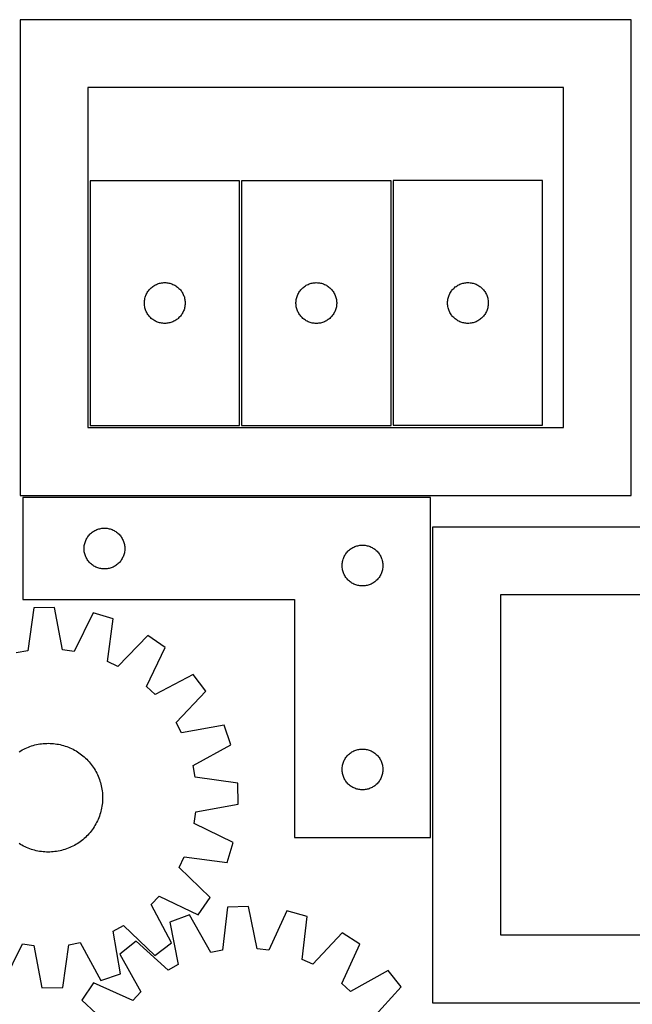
# Model space of a CAD drawing. Header units: millimetres. Extents: x 7 to 1493, y 7 to 2993.
# Tile 7 of 15: x 739 to 1191, y 910 to 1634. Entities that reach past the tile are written whole.
import ezdxf

# ---------------------------------------------------------------- set-up
doc = ezdxf.new("R2010")
doc.units = ezdxf.units.MM
doc.layers.add('CUT', color=7, linetype='CONTINUOUS', true_color=0x000000)

msp = doc.modelspace()

# ---------------------------------------------------------------- linework, layer by layer
at = {"layer": 'CUT'}
for p, q in [((1189.739366, 1634.404432), (739.739366, 1634.404432)), ((739.739366, 1634.404432), (739.739366, 1284.404432)), ((1189.739366, 1284.404432), (1189.739366, 1634.404432)), ((1139.739366, 1584.404432), (789.739366, 1584.404432)), ((789.739366, 1584.404432), (789.739366, 1334.404432)), ((1139.739366, 1334.404432), (1139.739366, 1584.404432)), ((901.265875, 1515.985275), (791.265875, 1515.985275)), ((791.265875, 1515.985275), (791.265875, 1335.985275)), ((901.265875, 1335.985275), (901.265875, 1515.985275)), ((1012.849111, 1515.964752), (902.849111, 1515.964752)), ((902.849111, 1515.964752), (902.849111, 1335.964752)), ((1012.849111, 1335.964752), (1012.849111, 1515.964752)), ((1014.486954, 1516.009763), (1014.486954, 1336.009763)), ((1124.486954, 1516.009763), (1014.486954, 1516.009763)), ((1124.486954, 1336.009763), (1124.486954, 1516.009763)), ((833.406155, 1433.707167), (833.82072, 1434.358931)), ((833.82072, 1434.358931), (834.268286, 1434.98849)), ((834.268286, 1434.98849), (834.747668, 1435.594173)), ((834.747668, 1435.594173), (835.257594, 1436.174375)), ((835.257594, 1436.174375), (835.796712, 1436.727558)), ((835.796712, 1436.727558), (836.363593, 1437.252254)), ((836.363593, 1437.252254), (836.956733, 1437.747072)), ((836.956733, 1437.747072), (837.574558, 1438.2107)), ((837.574558, 1438.2107), (838.215432, 1438.641909)), ((838.215432, 1438.641909), (838.877654, 1439.039554)), ((838.877654, 1439.039554), (839.559468, 1439.402582)), ((839.559468, 1439.402582), (840.259066, 1439.730029)), ((840.259066, 1439.730029), (840.974593, 1440.021028)), ((840.974593, 1440.021028), (841.704152, 1440.274806)), ((841.704152, 1440.274806), (842.445808, 1440.490691)), ((842.445808, 1440.490691), (843.197594, 1440.668111)), ((843.197594, 1440.668111), (843.957516, 1440.806594)), ((843.957516, 1440.806594), (844.72356, 1440.905774)), ((844.72356, 1440.905774), (845.493693, 1440.965387)), ((845.493693, 1440.965387), (846.265875, 1440.985275)), ((846.265875, 1440.985275), (847.038056, 1440.965387)), ((847.038056, 1440.965387), (847.80819, 1440.905774)), ((847.80819, 1440.905774), (848.574233, 1440.806594)), ((848.574233, 1440.806594), (849.334156, 1440.668111)), ((849.334156, 1440.668111), (850.085942, 1440.490691)), ((850.085942, 1440.490691), (850.827597, 1440.274806)), ((850.827597, 1440.274806), (851.557156, 1440.021028)), ((851.557156, 1440.021028), (852.272683, 1439.730029)), ((852.272683, 1439.730029), (852.972282, 1439.402582)), ((852.972282, 1439.402582), (853.654096, 1439.039554)), ((853.654096, 1439.039554), (854.316318, 1438.641909)), ((854.316318, 1438.641909), (854.957191, 1438.2107)), ((854.957191, 1438.2107), (855.575017, 1437.747072)), ((855.575017, 1437.747072), (856.168157, 1437.252254)), ((856.168157, 1437.252254), (856.735037, 1436.727558)), ((856.735037, 1436.727558), (857.274155, 1436.174375)), ((857.274155, 1436.174375), (857.784081, 1435.594173)), ((857.784081, 1435.594173), (858.263463, 1434.98849)), ((858.263463, 1434.98849), (858.71103, 1434.358931)), ((858.71103, 1434.358931), (859.125594, 1433.707167)), ((944.989392, 1433.686644), (945.403956, 1434.338408)), ((945.403956, 1434.338408), (945.851523, 1434.967967)), ((945.851523, 1434.967967), (946.330905, 1435.57365)), ((946.330905, 1435.57365), (946.840831, 1436.153852)), ((946.840831, 1436.153852), (947.379949, 1436.707035)), ((947.379949, 1436.707035), (947.94683, 1437.231731)), ((947.94683, 1437.231731), (948.539969, 1437.726549)), ((948.539969, 1437.726549), (949.157795, 1438.190177)), ((949.157795, 1438.190177), (949.798669, 1438.621386)), ((949.798669, 1438.621386), (950.46089, 1439.019031)), ((950.46089, 1439.019031), (951.142705, 1439.382059)), ((951.142705, 1439.382059), (951.842303, 1439.709506)), ((951.842303, 1439.709506), (952.55783, 1440.000505)), ((952.55783, 1440.000505), (953.287389, 1440.254283)), ((953.287389, 1440.254283), (954.029045, 1440.470168)), ((954.029045, 1440.470168), (954.78083, 1440.647588)), ((954.78083, 1440.647588), (955.540753, 1440.786071)), ((955.540753, 1440.786071), (956.306796, 1440.88525)), ((956.306796, 1440.88525), (957.07693, 1440.944864)), ((957.07693, 1440.944864), (957.849111, 1440.964752)), ((957.849111, 1440.964752), (958.621293, 1440.944864)), ((958.621293, 1440.944864), (959.391426, 1440.88525)), ((959.391426, 1440.88525), (960.15747, 1440.786071)), ((960.15747, 1440.786071), (960.917392, 1440.647588)), ((960.917392, 1440.647588), (961.669178, 1440.470168)), ((961.669178, 1440.470168), (962.410834, 1440.254283)), ((962.410834, 1440.254283), (963.140393, 1440.000505)), ((963.140393, 1440.000505), (963.85592, 1439.709506)), ((963.85592, 1439.709506), (964.555518, 1439.382059)), ((964.555518, 1439.382059), (965.237332, 1439.019031)), ((965.237332, 1439.019031), (965.899554, 1438.621386)), ((965.899554, 1438.621386), (966.540428, 1438.190177)), ((966.540428, 1438.190177), (967.158254, 1437.726549)), ((967.158254, 1437.726549), (967.751393, 1437.231731)), ((967.751393, 1437.231731), (968.318274, 1436.707035)), ((968.318274, 1436.707035), (968.857392, 1436.153852)), ((968.857392, 1436.153852), (969.367318, 1435.57365)), ((969.367318, 1435.57365), (969.8467, 1434.967967)), ((969.8467, 1434.967967), (970.294267, 1434.338408)), ((970.294267, 1434.338408), (970.708831, 1433.686644)), ((1056.627235, 1433.731655), (1057.041799, 1434.383419)), ((1057.041799, 1434.383419), (1057.489366, 1435.012977)), ((1057.489366, 1435.012977), (1057.968748, 1435.61866)), ((1057.968748, 1435.61866), (1058.478674, 1436.198863)), ((1058.478674, 1436.198863), (1059.017792, 1436.752046)), ((1059.017792, 1436.752046), (1059.584673, 1437.276742)), ((1059.584673, 1437.276742), (1060.177812, 1437.77156)), ((1060.177812, 1437.77156), (1060.795638, 1438.235188)), ((1060.795638, 1438.235188), (1061.436511, 1438.666396)), ((1061.436511, 1438.666396), (1062.098733, 1439.064041)), ((1062.098733, 1439.064041), (1062.780547, 1439.427069)), ((1062.780547, 1439.427069), (1063.480146, 1439.754516)), ((1063.480146, 1439.754516), (1064.195673, 1440.045515)), ((1064.195673, 1440.045515), (1064.925232, 1440.299293)), ((1064.925232, 1440.299293), (1065.666888, 1440.515179)), ((1065.666888, 1440.515179), (1066.418673, 1440.692598)), ((1066.418673, 1440.692598), (1067.178596, 1440.831081)), ((1067.178596, 1440.831081), (1067.944639, 1440.930261)), ((1067.944639, 1440.930261), (1068.714773, 1440.989874)), ((1068.714773, 1440.989874), (1069.486954, 1441.009763)), ((1069.486954, 1441.009763), (1070.259136, 1440.989874)), ((1070.259136, 1440.989874), (1071.029269, 1440.930261)), ((1071.029269, 1440.930261), (1071.795313, 1440.831081)), ((1071.795313, 1440.831081), (1072.555235, 1440.692598)), ((1072.555235, 1440.692598), (1073.307021, 1440.515179)), ((1073.307021, 1440.515179), (1074.048677, 1440.299293)), ((1074.048677, 1440.299293), (1074.778236, 1440.045515)), ((1074.778236, 1440.045515), (1075.493763, 1439.754516)), ((1075.493763, 1439.754516), (1076.193361, 1439.427069)), ((1076.193361, 1439.427069), (1076.875175, 1439.064041)), ((1076.875175, 1439.064041), (1077.537397, 1438.666396)), ((1077.537397, 1438.666396), (1078.178271, 1438.235188)), ((1078.178271, 1438.235188), (1078.796097, 1437.77156)), ((1078.796097, 1437.77156), (1079.389236, 1437.276742)), ((1079.389236, 1437.276742), (1079.956117, 1436.752046)), ((1079.956117, 1436.752046), (1080.495235, 1436.198863)), ((1080.495235, 1436.198863), (1081.005161, 1435.61866)), ((1081.005161, 1435.61866), (1081.484543, 1435.012977)), ((1081.484543, 1435.012977), (1081.93211, 1434.383419)), ((1081.93211, 1434.383419), (1082.346674, 1433.731655)), ((831.270848, 1426.371494), (831.310612, 1427.142907)), ((831.310612, 1427.142907), (831.390035, 1427.911251)), ((831.390035, 1427.911251), (831.508905, 1428.674487)), ((831.508905, 1428.674487), (831.666909, 1429.430592)), ((831.666909, 1429.430592), (831.863627, 1430.17756)), ((831.863627, 1430.17756), (832.098536, 1430.913411)), ((832.098536, 1430.913411), (832.371015, 1431.636194)), ((832.371015, 1431.636194), (832.680341, 1432.343991)), ((832.680341, 1432.343991), (833.025693, 1433.034927)), ((833.025693, 1433.034927), (833.406155, 1433.707167)), ((859.125594, 1433.707167), (859.506057, 1433.034927)), ((859.506057, 1433.034927), (859.851409, 1432.343991)), ((859.851409, 1432.343991), (860.160734, 1431.636194)), ((860.160734, 1431.636194), (860.433213, 1430.913411)), ((860.433213, 1430.913411), (860.668123, 1430.17756)), ((860.668123, 1430.17756), (860.86484, 1429.430592)), ((860.86484, 1429.430592), (861.022844, 1428.674487)), ((861.022844, 1428.674487), (861.141715, 1427.911251)), ((861.141715, 1427.911251), (861.221138, 1427.142907)), ((861.221138, 1427.142907), (861.260902, 1426.371494)), ((942.854084, 1426.350971), (942.893849, 1427.122384)), ((942.893849, 1427.122384), (942.973271, 1427.890728)), ((942.973271, 1427.890728), (943.092142, 1428.653964)), ((943.092142, 1428.653964), (943.250146, 1429.410068)), ((943.250146, 1429.410068), (943.446863, 1430.157037)), ((943.446863, 1430.157037), (943.681773, 1430.892888)), ((943.681773, 1430.892888), (943.954252, 1431.615671)), ((943.954252, 1431.615671), (944.263578, 1432.323468)), ((944.263578, 1432.323468), (944.608929, 1433.014403)), ((944.608929, 1433.014403), (944.989392, 1433.686644)), ((970.708831, 1433.686644), (971.089293, 1433.014403)), ((971.089293, 1433.014403), (971.434645, 1432.323468)), ((971.434645, 1432.323468), (971.743971, 1431.615671)), ((971.743971, 1431.615671), (972.01645, 1430.892888)), ((972.01645, 1430.892888), (972.25136, 1430.157037)), ((972.25136, 1430.157037), (972.448077, 1429.410068)), ((972.448077, 1429.410068), (972.606081, 1428.653964)), ((972.606081, 1428.653964), (972.724952, 1427.890728)), ((972.724952, 1427.890728), (972.804374, 1427.122384)), ((972.804374, 1427.122384), (972.844138, 1426.350971)), ((1054.491927, 1426.395981), (1054.531691, 1427.167395)), ((1054.531691, 1427.167395), (1054.611114, 1427.935738)), ((1054.611114, 1427.935738), (1054.729985, 1428.698974)), ((1054.729985, 1428.698974), (1054.887989, 1429.455079)), ((1054.887989, 1429.455079), (1055.084706, 1430.202047)), ((1055.084706, 1430.202047), (1055.319616, 1430.937898)), ((1055.319616, 1430.937898), (1055.592095, 1431.660681)), ((1055.592095, 1431.660681), (1055.90142, 1432.368479)), ((1055.90142, 1432.368479), (1056.246772, 1433.059414)), ((1056.246772, 1433.059414), (1056.627235, 1433.731655)), ((1082.346674, 1433.731655), (1082.727136, 1433.059414)), ((1082.727136, 1433.059414), (1083.072488, 1432.368479)), ((1083.072488, 1432.368479), (1083.381814, 1431.660681)), ((1083.381814, 1431.660681), (1083.654293, 1430.937898)), ((1083.654293, 1430.937898), (1083.889202, 1430.202047)), ((1083.889202, 1430.202047), (1084.08592, 1429.455079)), ((1084.08592, 1429.455079), (1084.243924, 1428.698974)), ((1084.243924, 1428.698974), (1084.362794, 1427.935738)), ((1084.362794, 1427.935738), (1084.442217, 1427.167395)), ((1084.442217, 1427.167395), (1084.481981, 1426.395981)), ((831.270848, 1425.599057), (831.270848, 1426.371494)), ((831.310612, 1424.827643), (831.270848, 1425.599057)), ((831.390035, 1424.0593), (831.310612, 1424.827643)), ((831.508905, 1423.296064), (831.390035, 1424.0593)), ((831.666909, 1422.539959), (831.508905, 1423.296064)), ((831.863627, 1421.792991), (831.666909, 1422.539959)), ((832.098536, 1421.05714), (831.863627, 1421.792991)), ((832.371015, 1420.334357), (832.098536, 1421.05714)), ((832.680341, 1419.62656), (832.371015, 1420.334357)), ((833.025693, 1418.935624), (832.680341, 1419.62656)), ((859.851409, 1419.62656), (859.506057, 1418.935624)), ((860.160734, 1420.334357), (859.851409, 1419.62656)), ((860.433213, 1421.05714), (860.160734, 1420.334357)), ((860.668123, 1421.792991), (860.433213, 1421.05714)), ((860.86484, 1422.539959), (860.668123, 1421.792991)), ((861.022844, 1423.296064), (860.86484, 1422.539959)), ((861.141715, 1424.0593), (861.022844, 1423.296064)), ((861.221138, 1424.827643), (861.141715, 1424.0593)), ((861.260902, 1425.599057), (861.221138, 1424.827643)), ((861.260902, 1426.371494), (861.260902, 1425.599057)), ((942.854084, 1425.578534), (942.854084, 1426.350971)), ((942.893849, 1424.80712), (942.854084, 1425.578534)), ((942.973271, 1424.038777), (942.893849, 1424.80712)), ((943.092142, 1423.275541), (942.973271, 1424.038777)), ((943.250146, 1422.519436), (943.092142, 1423.275541)), ((943.446863, 1421.772468), (943.250146, 1422.519436)), ((943.681773, 1421.036617), (943.446863, 1421.772468)), ((943.954252, 1420.313834), (943.681773, 1421.036617)), ((944.263578, 1419.606036), (943.954252, 1420.313834)), ((971.743971, 1420.313834), (971.434645, 1419.606036)), ((972.01645, 1421.036617), (971.743971, 1420.313834)), ((972.25136, 1421.772468), (972.01645, 1421.036617)), ((972.448077, 1422.519436), (972.25136, 1421.772468)), ((972.606081, 1423.275541), (972.448077, 1422.519436)), ((972.724952, 1424.038777), (972.606081, 1423.275541)), ((972.804374, 1424.80712), (972.724952, 1424.038777)), ((972.844138, 1425.578534), (972.804374, 1424.80712)), ((972.844138, 1426.350971), (972.844138, 1425.578534)), ((1054.491927, 1425.623544), (1054.491927, 1426.395981)), ((1054.531691, 1424.852131), (1054.491927, 1425.623544)), ((1054.611114, 1424.083787), (1054.531691, 1424.852131)), ((1054.729985, 1423.320551), (1054.611114, 1424.083787)), ((1054.887989, 1422.564447), (1054.729985, 1423.320551)), ((1055.084706, 1421.817478), (1054.887989, 1422.564447)), ((1055.319616, 1421.081627), (1055.084706, 1421.817478)), ((1055.592095, 1420.358844), (1055.319616, 1421.081627)), ((1055.90142, 1419.651047), (1055.592095, 1420.358844)), ((1056.246772, 1418.960112), (1055.90142, 1419.651047)), ((1083.072488, 1419.651047), (1082.727136, 1418.960112)), ((1083.381814, 1420.358844), (1083.072488, 1419.651047)), ((1083.654293, 1421.081627), (1083.381814, 1420.358844)), ((1083.889202, 1421.817478), (1083.654293, 1421.081627)), ((1084.08592, 1422.564447), (1083.889202, 1421.817478)), ((1084.243924, 1423.320551), (1084.08592, 1422.564447)), ((1084.362794, 1424.083787), (1084.243924, 1423.320551)), ((1084.442217, 1424.852131), (1084.362794, 1424.083787)), ((1084.481981, 1425.623544), (1084.442217, 1424.852131)), ((1084.481981, 1426.395981), (1084.481981, 1425.623544)), ((833.406155, 1418.263383), (833.025693, 1418.935624)), ((833.82072, 1417.61162), (833.406155, 1418.263383)), ((834.268286, 1416.982061), (833.82072, 1417.61162)), ((834.747668, 1416.376378), (834.268286, 1416.982061)), ((835.257594, 1415.796175), (834.747668, 1416.376378)), ((835.796712, 1415.242993), (835.257594, 1415.796175)), ((836.363593, 1414.718296), (835.796712, 1415.242993)), ((836.956733, 1414.223478), (836.363593, 1414.718296)), ((837.574558, 1413.75985), (836.956733, 1414.223478)), ((838.215432, 1413.328642), (837.574558, 1413.75985)), ((838.877654, 1412.930997), (838.215432, 1413.328642)), ((839.559468, 1412.567969), (838.877654, 1412.930997)), ((840.259066, 1412.240522), (839.559468, 1412.567969)), ((852.972282, 1412.567969), (852.272683, 1412.240522)), ((853.654096, 1412.930997), (852.972282, 1412.567969)), ((854.316318, 1413.328642), (853.654096, 1412.930997)), ((854.957191, 1413.75985), (854.316318, 1413.328642)), ((855.575017, 1414.223478), (854.957191, 1413.75985)), ((856.168157, 1414.718296), (855.575017, 1414.223478)), ((856.735037, 1415.242993), (856.168157, 1414.718296)), ((857.274155, 1415.796175), (856.735037, 1415.242993)), ((857.784081, 1416.376378), (857.274155, 1415.796175)), ((858.263463, 1416.982061), (857.784081, 1416.376378)), ((858.71103, 1417.61162), (858.263463, 1416.982061)), ((859.125594, 1418.263383), (858.71103, 1417.61162)), ((859.506057, 1418.935624), (859.125594, 1418.263383)), ((944.608929, 1418.915101), (944.263578, 1419.606036)), ((944.989392, 1418.24286), (944.608929, 1418.915101)), ((945.403956, 1417.591096), (944.989392, 1418.24286)), ((945.851523, 1416.961538), (945.403956, 1417.591096)), ((946.330905, 1416.355855), (945.851523, 1416.961538)), ((946.840831, 1415.775652), (946.330905, 1416.355855)), ((947.379949, 1415.22247), (946.840831, 1415.775652)), ((947.94683, 1414.697773), (947.379949, 1415.22247)), ((948.539969, 1414.202955), (947.94683, 1414.697773)), ((949.157795, 1413.739327), (948.539969, 1414.202955)), ((949.798669, 1413.308119), (949.157795, 1413.739327)), ((950.46089, 1412.910474), (949.798669, 1413.308119)), ((951.142705, 1412.547446), (950.46089, 1412.910474)), ((951.842303, 1412.219999), (951.142705, 1412.547446)), ((964.555518, 1412.547446), (963.85592, 1412.219999)), ((965.237332, 1412.910474), (964.555518, 1412.547446)), ((965.899554, 1413.308119), (965.237332, 1412.910474)), ((966.540428, 1413.739327), (965.899554, 1413.308119)), ((967.158254, 1414.202955), (966.540428, 1413.739327)), ((967.751393, 1414.697773), (967.158254, 1414.202955)), ((968.318274, 1415.22247), (967.751393, 1414.697773)), ((968.857392, 1415.775652), (968.318274, 1415.22247)), ((969.367318, 1416.355855), (968.857392, 1415.775652)), ((969.8467, 1416.961538), (969.367318, 1416.355855)), ((970.294267, 1417.591096), (969.8467, 1416.961538)), ((970.708831, 1418.24286), (970.294267, 1417.591096)), ((971.089293, 1418.915101), (970.708831, 1418.24286)), ((971.434645, 1419.606036), (971.089293, 1418.915101)), ((1056.627235, 1418.287871), (1056.246772, 1418.960112)), ((1057.041799, 1417.636107), (1056.627235, 1418.287871)), ((1057.489366, 1417.006548), (1057.041799, 1417.636107)), ((1057.968748, 1416.400865), (1057.489366, 1417.006548)), ((1058.478674, 1415.820663), (1057.968748, 1416.400865)), ((1059.017792, 1415.26748), (1058.478674, 1415.820663)), ((1059.584673, 1414.742784), (1059.017792, 1415.26748)), ((1060.177812, 1414.247966), (1059.584673, 1414.742784)), ((1060.795638, 1413.784338), (1060.177812, 1414.247966)), ((1061.436511, 1413.353129), (1060.795638, 1413.784338)), ((1062.098733, 1412.955484), (1061.436511, 1413.353129)), ((1062.780547, 1412.592456), (1062.098733, 1412.955484)), ((1063.480146, 1412.265009), (1062.780547, 1412.592456)), ((1076.193361, 1412.592456), (1075.493763, 1412.265009)), ((1076.875175, 1412.955484), (1076.193361, 1412.592456)), ((1077.537397, 1413.353129), (1076.875175, 1412.955484)), ((1078.178271, 1413.784338), (1077.537397, 1413.353129)), ((1078.796097, 1414.247966), (1078.178271, 1413.784338)), ((1079.389236, 1414.742784), (1078.796097, 1414.247966)), ((1079.956117, 1415.26748), (1079.389236, 1414.742784)), ((1080.495235, 1415.820663), (1079.956117, 1415.26748)), ((1081.005161, 1416.400865), (1080.495235, 1415.820663)), ((1081.484543, 1417.006548), (1081.005161, 1416.400865)), ((1081.93211, 1417.636107), (1081.484543, 1417.006548)), ((1082.346674, 1418.287871), (1081.93211, 1417.636107)), ((1082.727136, 1418.960112), (1082.346674, 1418.287871)), ((840.974593, 1411.949523), (840.259066, 1412.240522)), ((841.704152, 1411.695745), (840.974593, 1411.949523)), ((842.445808, 1411.47986), (841.704152, 1411.695745)), ((843.197594, 1411.30244), (842.445808, 1411.47986)), ((843.957516, 1411.163957), (843.197594, 1411.30244)), ((844.72356, 1411.064777), (843.957516, 1411.163957)), ((845.493693, 1411.005164), (844.72356, 1411.064777)), ((846.265875, 1410.985275), (845.493693, 1411.005164)), ((847.038056, 1411.005164), (846.265875, 1410.985275)), ((847.80819, 1411.064777), (847.038056, 1411.005164)), ((848.574233, 1411.163957), (847.80819, 1411.064777)), ((849.334156, 1411.30244), (848.574233, 1411.163957)), ((850.085942, 1411.47986), (849.334156, 1411.30244)), ((850.827597, 1411.695745), (850.085942, 1411.47986)), ((851.557156, 1411.949523), (850.827597, 1411.695745)), ((852.272683, 1412.240522), (851.557156, 1411.949523)), ((952.55783, 1411.929), (951.842303, 1412.219999)), ((953.287389, 1411.675222), (952.55783, 1411.929)), ((954.029045, 1411.459336), (953.287389, 1411.675222)), ((954.78083, 1411.281917), (954.029045, 1411.459336)), ((955.540753, 1411.143434), (954.78083, 1411.281917)), ((956.306796, 1411.044254), (955.540753, 1411.143434)), ((957.07693, 1410.984641), (956.306796, 1411.044254)), ((957.849111, 1410.964752), (957.07693, 1410.984641)), ((958.621293, 1410.984641), (957.849111, 1410.964752)), ((959.391426, 1411.044254), (958.621293, 1410.984641)), ((960.15747, 1411.143434), (959.391426, 1411.044254)), ((960.917392, 1411.281917), (960.15747, 1411.143434)), ((961.669178, 1411.459336), (960.917392, 1411.281917)), ((962.410834, 1411.675222), (961.669178, 1411.459336)), ((963.140393, 1411.929), (962.410834, 1411.675222)), ((963.85592, 1412.219999), (963.140393, 1411.929)), ((1064.195673, 1411.97401), (1063.480146, 1412.265009)), ((1064.925232, 1411.720232), (1064.195673, 1411.97401)), ((1065.666888, 1411.504347), (1064.925232, 1411.720232)), ((1066.418673, 1411.326927), (1065.666888, 1411.504347)), ((1067.178596, 1411.188444), (1066.418673, 1411.326927)), ((1067.944639, 1411.089265), (1067.178596, 1411.188444)), ((1068.714773, 1411.029651), (1067.944639, 1411.089265)), ((1069.486954, 1411.009763), (1068.714773, 1411.029651)), ((1070.259136, 1411.029651), (1069.486954, 1411.009763)), ((1071.029269, 1411.089265), (1070.259136, 1411.029651)), ((1071.795313, 1411.188444), (1071.029269, 1411.089265)), ((1072.555235, 1411.326927), (1071.795313, 1411.188444)), ((1073.307021, 1411.504347), (1072.555235, 1411.326927)), ((1074.048677, 1411.720232), (1073.307021, 1411.504347)), ((1074.778236, 1411.97401), (1074.048677, 1411.720232)), ((1075.493763, 1412.265009), (1074.778236, 1411.97401)), ((789.739366, 1334.404432), (1139.739366, 1334.404432)), ((791.265875, 1335.985275), (901.265875, 1335.985275)), ((902.849111, 1335.964752), (1012.849111, 1335.964752)), ((1014.486954, 1336.009763), (1124.486954, 1336.009763)), ((739.739366, 1284.404432), (1189.739366, 1284.404432)), ((1041.835536, 1282.876012), (741.835536, 1282.876012)), ((741.835536, 1282.876012), (741.835536, 1207.876012)), ((1041.835536, 1032.876012), (1041.835536, 1282.876012)), ((799.909561, 1260.251852), (800.677904, 1260.331275)), ((800.677904, 1260.331275), (801.449318, 1260.371039)), ((801.449318, 1260.371039), (802.221755, 1260.371039)), ((802.221755, 1260.371039), (802.993168, 1260.331275)), ((802.993168, 1260.331275), (803.761512, 1260.251852)), ((1493.423494, 1261.20326), (1043.423494, 1261.20326)), ((1043.423494, 1261.20326), (1043.423494, 911.20326)), ((788.781258, 1252.764233), (789.178903, 1253.426455)), ((789.178903, 1253.426455), (789.610111, 1254.067329)), ((789.610111, 1254.067329), (790.073739, 1254.685154)), ((790.073739, 1254.685154), (790.568557, 1255.278294)), ((790.568557, 1255.278294), (791.093254, 1255.845174)), ((791.093254, 1255.845174), (791.646436, 1256.384293)), ((791.646436, 1256.384293), (792.226639, 1256.894219)), ((792.226639, 1256.894219), (792.832322, 1257.373601)), ((792.832322, 1257.373601), (793.461881, 1257.821167)), ((793.461881, 1257.821167), (794.113644, 1258.235732)), ((794.113644, 1258.235732), (794.785885, 1258.616194)), ((794.785885, 1258.616194), (795.47682, 1258.961546)), ((795.47682, 1258.961546), (796.184618, 1259.270872)), ((796.184618, 1259.270872), (796.907401, 1259.543351)), ((796.907401, 1259.543351), (797.643252, 1259.77826)), ((797.643252, 1259.77826), (798.39022, 1259.974978)), ((798.39022, 1259.974978), (799.146325, 1260.132981)), ((799.146325, 1260.132981), (799.909561, 1260.251852)), ((803.761512, 1260.251852), (804.524748, 1260.132981)), ((804.524748, 1260.132981), (805.280852, 1259.974978)), ((805.280852, 1259.974978), (806.027821, 1259.77826)), ((806.027821, 1259.77826), (806.763672, 1259.543351)), ((806.763672, 1259.543351), (807.486455, 1259.270872)), ((807.486455, 1259.270872), (808.194252, 1258.961546)), ((808.194252, 1258.961546), (808.885187, 1258.616194)), ((808.885187, 1258.616194), (809.557428, 1258.235732)), ((809.557428, 1258.235732), (810.209192, 1257.821167)), ((810.209192, 1257.821167), (810.838751, 1257.373601)), ((810.838751, 1257.373601), (811.444434, 1256.894219)), ((811.444434, 1256.894219), (812.024636, 1256.384293)), ((812.024636, 1256.384293), (812.577819, 1255.845174)), ((812.577819, 1255.845174), (813.102515, 1255.278294)), ((813.102515, 1255.278294), (813.597333, 1254.685154)), ((813.597333, 1254.685154), (814.060961, 1254.067329)), ((814.060961, 1254.067329), (814.49217, 1253.426455)), ((814.49217, 1253.426455), (814.889815, 1252.764233)), ((786.835536, 1245.376012), (786.855425, 1246.148193)), ((786.855425, 1246.148193), (786.915038, 1246.918327)), ((786.915038, 1246.918327), (787.014218, 1247.684371)), ((787.014218, 1247.684371), (787.152701, 1248.444293)), ((787.152701, 1248.444293), (787.33012, 1249.196079)), ((787.33012, 1249.196079), (787.546006, 1249.937735)), ((787.546006, 1249.937735), (787.799784, 1250.667293)), ((787.799784, 1250.667293), (788.090783, 1251.382821)), ((788.090783, 1251.382821), (788.41823, 1252.082419)), ((788.41823, 1252.082419), (788.781258, 1252.764233)), ((814.889815, 1252.764233), (815.252843, 1252.082419)), ((815.252843, 1252.082419), (815.58029, 1251.382821)), ((815.58029, 1251.382821), (815.871289, 1250.667293)), ((815.871289, 1250.667293), (816.125067, 1249.937735)), ((816.125067, 1249.937735), (816.340952, 1249.196079)), ((816.340952, 1249.196079), (816.518372, 1248.444293)), ((816.518372, 1248.444293), (816.656855, 1247.684371)), ((816.656855, 1247.684371), (816.756034, 1246.918327)), ((816.756034, 1246.918327), (816.815648, 1246.148193)), ((816.815648, 1246.148193), (816.835536, 1245.376012)), ((984.113644, 1245.735732), (984.785885, 1246.116194)), ((984.785885, 1246.116194), (985.47682, 1246.461546)), ((985.47682, 1246.461546), (986.184618, 1246.770872)), ((986.184618, 1246.770872), (986.907401, 1247.043351)), ((986.907401, 1247.043351), (987.643252, 1247.27826)), ((987.643252, 1247.27826), (988.39022, 1247.474978)), ((988.39022, 1247.474978), (989.146325, 1247.632981)), ((989.146325, 1247.632981), (989.909561, 1247.751852)), ((989.909561, 1247.751852), (990.677904, 1247.831275)), ((990.677904, 1247.831275), (991.449318, 1247.871039)), ((991.449318, 1247.871039), (992.221755, 1247.871039)), ((992.221755, 1247.871039), (992.993168, 1247.831275)), ((992.993168, 1247.831275), (993.761512, 1247.751852)), ((993.761512, 1247.751852), (994.524748, 1247.632981)), ((994.524748, 1247.632981), (995.280852, 1247.474978)), ((995.280852, 1247.474978), (996.027821, 1247.27826)), ((996.027821, 1247.27826), (996.763672, 1247.043351)), ((996.763672, 1247.043351), (997.486455, 1246.770872)), ((997.486455, 1246.770872), (998.194252, 1246.461546)), ((998.194252, 1246.461546), (998.885187, 1246.116194)), ((998.885187, 1246.116194), (999.557428, 1245.735732)), ((786.855425, 1244.603831), (786.835536, 1245.376012)), ((786.915038, 1243.833697), (786.855425, 1244.603831)), ((787.014218, 1243.067653), (786.915038, 1243.833697)), ((787.152701, 1242.307731), (787.014218, 1243.067653)), ((787.33012, 1241.555945), (787.152701, 1242.307731)), ((787.546006, 1240.81429), (787.33012, 1241.555945)), ((787.799784, 1240.084731), (787.546006, 1240.81429)), ((788.090783, 1239.369204), (787.799784, 1240.084731)), ((788.41823, 1238.669605), (788.090783, 1239.369204)), ((788.781258, 1237.987791), (788.41823, 1238.669605)), ((815.252843, 1238.669605), (814.889815, 1237.987791)), ((815.58029, 1239.369204), (815.252843, 1238.669605)), ((815.871289, 1240.084731), (815.58029, 1239.369204)), ((816.125067, 1240.81429), (815.871289, 1240.084731)), ((816.340952, 1241.555945), (816.125067, 1240.81429)), ((816.518372, 1242.307731), (816.340952, 1241.555945)), ((816.656855, 1243.067653), (816.518372, 1242.307731)), ((816.756034, 1243.833697), (816.656855, 1243.067653)), ((816.815648, 1244.603831), (816.756034, 1243.833697)), ((816.835536, 1245.376012), (816.815648, 1244.603831)), ((977.799784, 1238.167293), (978.090783, 1238.882821)), ((978.090783, 1238.882821), (978.41823, 1239.582419)), ((978.41823, 1239.582419), (978.781258, 1240.264233)), ((978.781258, 1240.264233), (979.178903, 1240.926455)), ((979.178903, 1240.926455), (979.610111, 1241.567329)), ((979.610111, 1241.567329), (980.073739, 1242.185154)), ((980.073739, 1242.185154), (980.568557, 1242.778294)), ((980.568557, 1242.778294), (981.093254, 1243.345174)), ((981.093254, 1243.345174), (981.646436, 1243.884293)), ((981.646436, 1243.884293), (982.226639, 1244.394219)), ((982.226639, 1244.394219), (982.832322, 1244.873601)), ((982.832322, 1244.873601), (983.461881, 1245.321167)), ((983.461881, 1245.321167), (984.113644, 1245.735732)), ((999.557428, 1245.735732), (1000.209192, 1245.321167)), ((1000.209192, 1245.321167), (1000.838751, 1244.873601)), ((1000.838751, 1244.873601), (1001.444434, 1244.394219)), ((1001.444434, 1244.394219), (1002.024636, 1243.884293)), ((1002.024636, 1243.884293), (1002.577819, 1243.345174)), ((1002.577819, 1243.345174), (1003.102515, 1242.778294)), ((1003.102515, 1242.778294), (1003.597333, 1242.185154)), ((1003.597333, 1242.185154), (1004.060961, 1241.567329)), ((1004.060961, 1241.567329), (1004.49217, 1240.926455)), ((1004.49217, 1240.926455), (1004.889815, 1240.264233)), ((1004.889815, 1240.264233), (1005.252843, 1239.582419)), ((1005.252843, 1239.582419), (1005.58029, 1238.882821)), ((1005.58029, 1238.882821), (1005.871289, 1238.167293)), ((789.178903, 1237.325569), (788.781258, 1237.987791)), ((789.610111, 1236.684696), (789.178903, 1237.325569)), ((790.073739, 1236.06687), (789.610111, 1236.684696)), ((790.568557, 1235.47373), (790.073739, 1236.06687)), ((791.093254, 1234.90685), (790.568557, 1235.47373)), ((791.646436, 1234.367732), (791.093254, 1234.90685)), ((792.226639, 1233.857805), (791.646436, 1234.367732)), ((792.832322, 1233.378423), (792.226639, 1233.857805)), ((793.461881, 1232.930857), (792.832322, 1233.378423)), ((794.113644, 1232.516293), (793.461881, 1232.930857)), ((794.785885, 1232.13583), (794.113644, 1232.516293)), ((795.47682, 1231.790478), (794.785885, 1232.13583)), ((796.184618, 1231.481153), (795.47682, 1231.790478)), ((796.907401, 1231.208674), (796.184618, 1231.481153)), ((807.486455, 1231.481153), (806.763672, 1231.208674)), ((808.194252, 1231.790478), (807.486455, 1231.481153)), ((808.885187, 1232.13583), (808.194252, 1231.790478)), ((809.557428, 1232.516293), (808.885187, 1232.13583)), ((810.209192, 1232.930857), (809.557428, 1232.516293)), ((810.838751, 1233.378423), (810.209192, 1232.930857)), ((811.444434, 1233.857805), (810.838751, 1233.378423)), ((812.024636, 1234.367732), (811.444434, 1233.857805)), ((812.577819, 1234.90685), (812.024636, 1234.367732)), ((813.102515, 1235.47373), (812.577819, 1234.90685)), ((813.597333, 1236.06687), (813.102515, 1235.47373)), ((814.060961, 1236.684696), (813.597333, 1236.06687)), ((814.49217, 1237.325569), (814.060961, 1236.684696)), ((814.889815, 1237.987791), (814.49217, 1237.325569)), ((976.835536, 1232.876012), (976.855425, 1233.648193)), ((976.855425, 1232.103831), (976.835536, 1232.876012)), ((976.855425, 1233.648193), (976.915038, 1234.418327)), ((976.915038, 1231.333697), (976.855425, 1232.103831)), ((976.915038, 1234.418327), (977.014218, 1235.184371)), ((977.014218, 1230.567653), (976.915038, 1231.333697)), ((977.014218, 1235.184371), (977.152701, 1235.944293)), ((977.152701, 1235.944293), (977.33012, 1236.696079)), ((977.33012, 1236.696079), (977.546006, 1237.437735)), ((977.546006, 1237.437735), (977.799784, 1238.167293)), ((1005.871289, 1238.167293), (1006.125067, 1237.437735)), ((1006.125067, 1237.437735), (1006.340952, 1236.696079)), ((1006.340952, 1236.696079), (1006.518372, 1235.944293)), ((1006.518372, 1235.944293), (1006.656855, 1235.184371)), ((1006.656855, 1235.184371), (1006.756034, 1234.418327)), ((1006.756034, 1231.333697), (1006.656855, 1230.567653)), ((1006.756034, 1234.418327), (1006.815648, 1233.648193)), ((1006.815648, 1232.103831), (1006.756034, 1231.333697)), ((1006.815648, 1233.648193), (1006.835536, 1232.876012)), ((1006.835536, 1232.876012), (1006.815648, 1232.103831)), ((797.643252, 1230.973764), (796.907401, 1231.208674)), ((798.39022, 1230.777047), (797.643252, 1230.973764)), ((799.146325, 1230.619043), (798.39022, 1230.777047)), ((799.909561, 1230.500172), (799.146325, 1230.619043)), ((800.677904, 1230.420749), (799.909561, 1230.500172)), ((801.449318, 1230.380985), (800.677904, 1230.420749)), ((802.221755, 1230.380985), (801.449318, 1230.380985)), ((802.993168, 1230.420749), (802.221755, 1230.380985)), ((803.761512, 1230.500172), (802.993168, 1230.420749)), ((804.524748, 1230.619043), (803.761512, 1230.500172)), ((805.280852, 1230.777047), (804.524748, 1230.619043)), ((806.027821, 1230.973764), (805.280852, 1230.777047)), ((806.763672, 1231.208674), (806.027821, 1230.973764)), ((977.152701, 1229.807731), (977.014218, 1230.567653)), ((977.33012, 1229.055945), (977.152701, 1229.807731)), ((977.546006, 1228.31429), (977.33012, 1229.055945)), ((977.799784, 1227.584731), (977.546006, 1228.31429)), ((978.090783, 1226.869204), (977.799784, 1227.584731)), ((978.41823, 1226.169605), (978.090783, 1226.869204)), ((978.781258, 1225.487791), (978.41823, 1226.169605)), ((979.178903, 1224.825569), (978.781258, 1225.487791)), ((979.610111, 1224.184696), (979.178903, 1224.825569)), ((980.073739, 1223.56687), (979.610111, 1224.184696)), ((1004.060961, 1224.184696), (1003.597333, 1223.56687)), ((1004.49217, 1224.825569), (1004.060961, 1224.184696)), ((1004.889815, 1225.487791), (1004.49217, 1224.825569)), ((1005.252843, 1226.169605), (1004.889815, 1225.487791)), ((1005.58029, 1226.869204), (1005.252843, 1226.169605)), ((1005.871289, 1227.584731), (1005.58029, 1226.869204)), ((1006.125067, 1228.31429), (1005.871289, 1227.584731)), ((1006.340952, 1229.055945), (1006.125067, 1228.31429)), ((1006.518372, 1229.807731), (1006.340952, 1229.055945)), ((1006.656855, 1230.567653), (1006.518372, 1229.807731)), ((980.568557, 1222.97373), (980.073739, 1223.56687)), ((981.093254, 1222.40685), (980.568557, 1222.97373)), ((981.646436, 1221.867732), (981.093254, 1222.40685)), ((982.226639, 1221.357805), (981.646436, 1221.867732)), ((982.832322, 1220.878423), (982.226639, 1221.357805)), ((983.461881, 1220.430857), (982.832322, 1220.878423)), ((984.113644, 1220.016293), (983.461881, 1220.430857)), ((984.785885, 1219.63583), (984.113644, 1220.016293)), ((985.47682, 1219.290478), (984.785885, 1219.63583)), ((986.184618, 1218.981153), (985.47682, 1219.290478)), ((986.907401, 1218.708674), (986.184618, 1218.981153)), ((987.643252, 1218.473764), (986.907401, 1218.708674)), ((988.39022, 1218.277047), (987.643252, 1218.473764)), ((989.146325, 1218.119043), (988.39022, 1218.277047)), ((989.909561, 1218.000172), (989.146325, 1218.119043)), ((990.677904, 1217.920749), (989.909561, 1218.000172)), ((991.449318, 1217.880985), (990.677904, 1217.920749)), ((992.221755, 1217.880985), (991.449318, 1217.880985)), ((992.993168, 1217.920749), (992.221755, 1217.880985)), ((993.761512, 1218.000172), (992.993168, 1217.920749)), ((994.524748, 1218.119043), (993.761512, 1218.000172)), ((995.280852, 1218.277047), (994.524748, 1218.119043)), ((996.027821, 1218.473764), (995.280852, 1218.277047)), ((996.763672, 1218.708674), (996.027821, 1218.473764)), ((997.486455, 1218.981153), (996.763672, 1218.708674)), ((998.194252, 1219.290478), (997.486455, 1218.981153)), ((998.885187, 1219.63583), (998.194252, 1219.290478)), ((999.557428, 1220.016293), (998.885187, 1219.63583)), ((1000.209192, 1220.430857), (999.557428, 1220.016293)), ((1000.838751, 1220.878423), (1000.209192, 1220.430857)), ((1001.444434, 1221.357805), (1000.838751, 1220.878423)), ((1002.024636, 1221.867732), (1001.444434, 1221.357805)), ((1002.577819, 1222.40685), (1002.024636, 1221.867732)), ((1003.102515, 1222.97373), (1002.577819, 1222.40685)), ((1003.597333, 1223.56687), (1003.102515, 1222.97373)), ((1443.423494, 1211.20326), (1093.423494, 1211.20326)), ((1093.423494, 1211.20326), (1093.423494, 961.20326)), ((741.835536, 1207.876012), (941.835536, 1207.876012)), ((941.835536, 1207.876012), (941.835536, 1032.876012)), ((749.808028, 1201.68653), (745.336912, 1170.238416)), ((765.190566, 1202.015289), (749.808028, 1201.68653)), ((771.001219, 1170.78692), (765.190566, 1202.015289)), ((793.467011, 1198.154142), (779.496725, 1169.626859)), ((808.198266, 1193.713345), (793.467011, 1198.154142)), ((804.074429, 1162.21781), (808.198266, 1193.713345)), ((833.897603, 1181.303274), (811.795657, 1158.489271)), ((846.535578, 1172.527617), (833.897603, 1181.303274)), ((745.336912, 1170.238416), (736.898727, 1168.716443)), ((779.496725, 1169.626859), (771.001219, 1170.78692)), ((832.88092, 1143.847919), (846.535578, 1172.527617)), ((811.795657, 1158.489271), (804.074429, 1162.21781)), ((867.142177, 1152.783405), (839.072062, 1137.915876)), ((876.449778, 1140.531911), (867.142177, 1152.783405)), ((839.072062, 1137.915876), (832.88092, 1143.847919)), ((854.600913, 1117.475419), (876.449778, 1140.531911)), ((858.655937, 1109.920543), (854.600913, 1117.475419)), ((889.946521, 1115.386261), (858.655937, 1109.920543)), ((895.012656, 1100.85819), (889.946521, 1115.386261)), ((750.6236, 1100.859399), (751.846106, 1101.150062)), ((751.846106, 1101.150062), (753.077139, 1101.402183)), ((753.077139, 1101.402183), (754.315484, 1101.615511)), ((754.315484, 1101.615511), (755.559918, 1101.789837)), ((755.559918, 1101.789837), (756.809214, 1101.924989)), ((756.809214, 1101.924989), (758.062139, 1102.020832)), ((758.062139, 1102.020832), (759.317457, 1102.077272)), ((759.317457, 1102.077272), (760.573927, 1102.094255)), ((760.573927, 1102.094255), (761.830311, 1102.071762)), ((761.830311, 1102.071762), (763.085369, 1102.009816)), ((763.085369, 1102.009816), (764.337861, 1101.908479)), ((764.337861, 1101.908479), (765.586553, 1101.767849)), ((765.586553, 1101.767849), (766.830211, 1101.588067)), ((766.830211, 1101.588067), (768.067608, 1101.36931)), ((768.067608, 1101.36931), (769.297523, 1101.111792)), ((769.297523, 1101.111792), (770.518743, 1100.81577)), ((739.127252, 1095.914388), (740.200104, 1096.568601)), ((740.200104, 1096.568601), (741.292977, 1097.188792)), ((741.292977, 1097.188792), (742.40479, 1097.774349)), ((742.40479, 1097.774349), (743.534448, 1098.324694)), ((743.534448, 1098.324694), (744.680835, 1098.839284)), ((744.680835, 1098.839284), (745.842821, 1099.317612)), ((745.842821, 1099.317612), (747.019257, 1099.759204)), ((747.019257, 1099.759204), (748.208984, 1100.163626)), ((748.208984, 1100.163626), (749.410827, 1100.530478)), ((749.410827, 1100.530478), (750.6236, 1100.859399)), ((770.518743, 1100.81577), (771.730062, 1100.481533)), ((771.730062, 1100.481533), (772.930284, 1100.109414)), ((772.930284, 1100.109414), (774.118226, 1099.699778)), ((774.118226, 1099.699778), (775.292714, 1099.25303)), ((775.292714, 1099.25303), (776.45259, 1098.769611)), ((776.45259, 1098.769611), (777.59671, 1098.249997)), ((777.59671, 1098.249997), (778.723943, 1097.694703)), ((778.723943, 1097.694703), (779.833178, 1097.104275)), ((779.833178, 1097.104275), (780.92332, 1096.479297)), ((780.92332, 1096.479297), (781.993292, 1095.820385)), ((781.993292, 1095.820385), (783.04204, 1095.12819)), ((783.04204, 1095.12819), (784.068528, 1094.403394)), ((784.068528, 1094.403394), (785.071743, 1093.646712)), ((867.108302, 1085.681833), (895.012656, 1100.85819)), ((981.093254, 1093.345174), (981.646436, 1093.884293)), ((981.646436, 1093.884293), (982.226639, 1094.394219)), ((982.226639, 1094.394219), (982.832322, 1094.873601)), ((982.832322, 1094.873601), (983.461881, 1095.321167)), ((983.461881, 1095.321167), (984.113644, 1095.735732)), ((984.113644, 1095.735732), (984.785885, 1096.116194)), ((984.785885, 1096.116194), (985.47682, 1096.461546)), ((985.47682, 1096.461546), (986.184618, 1096.770872)), ((986.184618, 1096.770872), (986.907401, 1097.043351)), ((986.907401, 1097.043351), (987.643252, 1097.27826)), ((987.643252, 1097.27826), (988.39022, 1097.474978)), ((988.39022, 1097.474978), (989.146325, 1097.632981)), ((989.146325, 1097.632981), (989.909561, 1097.751852)), ((989.909561, 1097.751852), (990.677904, 1097.831275)), ((990.677904, 1097.831275), (991.449318, 1097.871039)), ((991.449318, 1097.871039), (992.221755, 1097.871039)), ((992.221755, 1097.871039), (992.993168, 1097.831275)), ((992.993168, 1097.831275), (993.761512, 1097.751852)), ((993.761512, 1097.751852), (994.524748, 1097.632981)), ((994.524748, 1097.632981), (995.280852, 1097.474978)), ((995.280852, 1097.474978), (996.027821, 1097.27826)), ((996.027821, 1097.27826), (996.763672, 1097.043351)), ((996.763672, 1097.043351), (997.486455, 1096.770872)), ((997.486455, 1096.770872), (998.194252, 1096.461546)), ((998.194252, 1096.461546), (998.885187, 1096.116194)), ((998.885187, 1096.116194), (999.557428, 1095.735732)), ((999.557428, 1095.735732), (1000.209192, 1095.321167)), ((1000.209192, 1095.321167), (1000.838751, 1094.873601)), ((1000.838751, 1094.873601), (1001.444434, 1094.394219)), ((1001.444434, 1094.394219), (1002.024636, 1093.884293)), ((1002.024636, 1093.884293), (1002.577819, 1093.345174)), ((785.071743, 1093.646712), (786.050695, 1092.858893)), ((786.050695, 1092.858893), (787.004419, 1092.040713)), ((787.004419, 1092.040713), (787.931971, 1091.192979)), ((787.931971, 1091.192979), (788.832439, 1090.316528)), ((788.832439, 1090.316528), (789.704931, 1089.412226)), ((789.704931, 1089.412226), (790.548589, 1088.480964)), ((790.548589, 1088.480964), (791.362579, 1087.523661)), ((791.362579, 1087.523661), (792.146097, 1086.541263)), ((792.146097, 1086.541263), (792.898371, 1085.534739)), ((977.152701, 1085.944293), (977.33012, 1086.696079)), ((977.33012, 1086.696079), (977.546006, 1087.437735)), ((977.546006, 1087.437735), (977.799784, 1088.167293)), ((977.799784, 1088.167293), (978.090783, 1088.882821)), ((978.090783, 1088.882821), (978.41823, 1089.582419)), ((978.41823, 1089.582419), (978.781258, 1090.264233)), ((978.781258, 1090.264233), (979.178903, 1090.926455)), ((979.178903, 1090.926455), (979.610111, 1091.567329)), ((979.610111, 1091.567329), (980.073739, 1092.185154)), ((980.073739, 1092.185154), (980.568557, 1092.778294)), ((980.568557, 1092.778294), (981.093254, 1093.345174)), ((1002.577819, 1093.345174), (1003.102515, 1092.778294)), ((1003.102515, 1092.778294), (1003.597333, 1092.185154)), ((1003.597333, 1092.185154), (1004.060961, 1091.567329)), ((1004.060961, 1091.567329), (1004.49217, 1090.926455)), ((1004.49217, 1090.926455), (1004.889815, 1090.264233)), ((1004.889815, 1090.264233), (1005.252843, 1089.582419)), ((1005.252843, 1089.582419), (1005.58029, 1088.882821)), ((1005.58029, 1088.882821), (1005.871289, 1088.167293)), ((1005.871289, 1088.167293), (1006.125067, 1087.437735)), ((1006.125067, 1087.437735), (1006.340952, 1086.696079)), ((1006.340952, 1086.696079), (1006.518372, 1085.944293)), ((792.898371, 1085.534739), (793.618658, 1084.505082)), ((793.618658, 1084.505082), (794.306247, 1083.453309)), ((794.306247, 1083.453309), (794.96046, 1082.380456)), ((794.96046, 1082.380456), (795.580651, 1081.287584)), ((795.580651, 1081.287584), (796.166208, 1080.17577)), ((796.166208, 1080.17577), (796.716553, 1079.046112)), ((868.630275, 1077.243648), (867.108302, 1085.681833)), ((976.835536, 1082.876012), (976.855425, 1083.648193)), ((976.855425, 1082.103831), (976.835536, 1082.876012)), ((976.855425, 1083.648193), (976.915038, 1084.418327)), ((976.915038, 1081.333697), (976.855425, 1082.103831)), ((976.915038, 1084.418327), (977.014218, 1085.184371)), ((977.014218, 1080.567653), (976.915038, 1081.333697)), ((977.014218, 1085.184371), (977.152701, 1085.944293)), ((977.152701, 1079.807731), (977.014218, 1080.567653)), ((977.33012, 1079.055945), (977.152701, 1079.807731)), ((1006.518372, 1079.807731), (1006.340952, 1079.055945)), ((1006.518372, 1085.944293), (1006.656855, 1085.184371)), ((1006.656855, 1080.567653), (1006.518372, 1079.807731)), ((1006.656855, 1085.184371), (1006.756034, 1084.418327)), ((1006.756034, 1081.333697), (1006.656855, 1080.567653)), ((1006.756034, 1084.418327), (1006.815648, 1083.648193)), ((1006.815648, 1082.103831), (1006.756034, 1081.333697)), ((1006.815648, 1083.648193), (1006.835536, 1082.876012)), ((1006.835536, 1082.876012), (1006.815648, 1082.103831)), ((796.716553, 1079.046112), (797.231143, 1077.899725)), ((797.231143, 1077.899725), (797.709471, 1076.73774)), ((797.709471, 1076.73774), (798.151063, 1075.561303)), ((798.151063, 1075.561303), (798.555485, 1074.371576)), ((798.555485, 1074.371576), (798.922337, 1073.169733)), ((798.922337, 1073.169733), (799.251257, 1071.95696)), ((900.078389, 1072.772532), (868.630275, 1077.243648)), ((900.407148, 1057.389995), (900.078389, 1072.772532)), ((977.546006, 1078.31429), (977.33012, 1079.055945)), ((977.799784, 1077.584731), (977.546006, 1078.31429)), ((978.090783, 1076.869204), (977.799784, 1077.584731)), ((978.41823, 1076.169605), (978.090783, 1076.869204)), ((978.781258, 1075.487791), (978.41823, 1076.169605)), ((979.178903, 1074.825569), (978.781258, 1075.487791)), ((979.610111, 1074.184696), (979.178903, 1074.825569)), ((980.073739, 1073.56687), (979.610111, 1074.184696)), ((980.568557, 1072.97373), (980.073739, 1073.56687)), ((981.093254, 1072.40685), (980.568557, 1072.97373)), ((981.646436, 1071.867732), (981.093254, 1072.40685)), ((1002.577819, 1072.40685), (1002.024636, 1071.867732)), ((1003.102515, 1072.97373), (1002.577819, 1072.40685)), ((1003.597333, 1073.56687), (1003.102515, 1072.97373)), ((1004.060961, 1074.184696), (1003.597333, 1073.56687)), ((1004.49217, 1074.825569), (1004.060961, 1074.184696)), ((1004.889815, 1075.487791), (1004.49217, 1074.825569)), ((1005.252843, 1076.169605), (1004.889815, 1075.487791)), ((1005.58029, 1076.869204), (1005.252843, 1076.169605)), ((1005.871289, 1077.584731), (1005.58029, 1076.869204)), ((1006.125067, 1078.31429), (1005.871289, 1077.584731)), ((1006.340952, 1079.055945), (1006.125067, 1078.31429)), ((799.251257, 1071.95696), (799.541921, 1070.734454)), ((799.541921, 1070.734454), (799.794042, 1069.503421)), ((799.794042, 1069.503421), (800.00737, 1068.265077)), ((800.00737, 1068.265077), (800.181696, 1067.020642)), ((800.181696, 1067.020642), (800.316847, 1065.771346)), ((800.316847, 1065.771346), (800.412691, 1064.518421)), ((982.226639, 1071.357805), (981.646436, 1071.867732)), ((982.832322, 1070.878423), (982.226639, 1071.357805)), ((983.461881, 1070.430857), (982.832322, 1070.878423)), ((984.113644, 1070.016293), (983.461881, 1070.430857)), ((984.785885, 1069.63583), (984.113644, 1070.016293)), ((985.47682, 1069.290478), (984.785885, 1069.63583)), ((986.184618, 1068.981153), (985.47682, 1069.290478)), ((986.907401, 1068.708674), (986.184618, 1068.981153)), ((987.643252, 1068.473764), (986.907401, 1068.708674)), ((988.39022, 1068.277047), (987.643252, 1068.473764)), ((989.146325, 1068.119043), (988.39022, 1068.277047)), ((989.909561, 1068.000172), (989.146325, 1068.119043)), ((990.677904, 1067.920749), (989.909561, 1068.000172)), ((991.449318, 1067.880985), (990.677904, 1067.920749)), ((992.221755, 1067.880985), (991.449318, 1067.880985)), ((992.993168, 1067.920749), (992.221755, 1067.880985)), ((993.761512, 1068.000172), (992.993168, 1067.920749)), ((994.524748, 1068.119043), (993.761512, 1068.000172)), ((995.280852, 1068.277047), (994.524748, 1068.119043)), ((996.027821, 1068.473764), (995.280852, 1068.277047)), ((996.763672, 1068.708674), (996.027821, 1068.473764)), ((997.486455, 1068.981153), (996.763672, 1068.708674)), ((998.194252, 1069.290478), (997.486455, 1068.981153)), ((998.885187, 1069.63583), (998.194252, 1069.290478)), ((999.557428, 1070.016293), (998.885187, 1069.63583)), ((1000.209192, 1070.430857), (999.557428, 1070.016293)), ((1000.838751, 1070.878423), (1000.209192, 1070.430857)), ((1001.444434, 1071.357805), (1000.838751, 1070.878423)), ((1002.024636, 1071.867732), (1001.444434, 1071.357805)), ((800.300337, 1058.242699), (800.159708, 1056.994007)), ((800.401675, 1059.495191), (800.300337, 1058.242699)), ((800.463621, 1060.750249), (800.401675, 1059.495191)), ((800.412691, 1064.518421), (800.469131, 1063.263104)), ((800.486113, 1062.006633), (800.463621, 1060.750249)), ((800.469131, 1063.263104), (800.486113, 1062.006633)), ((798.873392, 1050.850499), (798.501273, 1049.650276)), ((799.207628, 1052.061817), (798.873392, 1050.850499)), ((799.503651, 1053.283037), (799.207628, 1052.061817)), ((799.761169, 1054.512952), (799.503651, 1053.283037)), ((799.979926, 1055.750349), (799.761169, 1054.512952)), ((800.159708, 1056.994007), (799.979926, 1055.750349)), ((868.018718, 1043.083835), (869.178779, 1051.579341)), ((869.178779, 1051.579341), (900.407148, 1057.389995)), ((796.086562, 1043.856617), (795.496134, 1042.747383)), ((796.641856, 1044.983851), (796.086562, 1043.856617)), ((797.161469, 1046.12797), (796.641856, 1044.983851)), ((797.644889, 1047.287846), (797.161469, 1046.12797)), ((798.091637, 1048.462335), (797.644889, 1047.287846)), ((798.501273, 1049.650276), (798.091637, 1048.462335)), ((896.546001, 1029.113549), (868.018718, 1043.083835)), ((791.250752, 1036.529865), (790.432572, 1035.576142)), ((792.038571, 1037.508817), (791.250752, 1036.529865)), ((792.795252, 1038.512032), (792.038571, 1037.508817)), ((793.520048, 1039.53852), (792.795252, 1038.512032)), ((794.212244, 1040.587268), (793.520048, 1039.53852)), ((794.871156, 1041.657241), (794.212244, 1040.587268)), ((795.496134, 1042.747383), (794.871156, 1041.657241)), ((782.896941, 1028.961903), (781.845167, 1028.274313)), ((783.926598, 1029.68219), (782.896941, 1028.961903)), ((784.933122, 1030.434463), (783.926598, 1029.68219)), ((785.91552, 1031.217982), (784.933122, 1030.434463)), ((786.872823, 1032.031971), (785.91552, 1031.217982)), ((787.804085, 1032.875629), (786.872823, 1032.031971)), ((788.708387, 1033.748122), (787.804085, 1032.875629)), ((789.584838, 1034.648589), (788.708387, 1033.748122)), ((790.432572, 1035.576142), (789.584838, 1034.648589)), ((892.105204, 1014.382295), (896.546001, 1029.113549)), ((941.835536, 1032.876012), (1041.835536, 1032.876012)), ((740.0491, 1027.709404), (738.979127, 1028.368316)), ((741.139241, 1027.084426), (740.0491, 1027.709404)), ((742.248476, 1026.493998), (741.139241, 1027.084426)), ((743.37571, 1025.938704), (742.248476, 1026.493998)), ((744.519829, 1025.419091), (743.37571, 1025.938704)), ((745.679705, 1024.935672), (744.519829, 1025.419091)), ((746.854194, 1024.488924), (745.679705, 1024.935672)), ((748.042135, 1024.079288), (746.854194, 1024.488924)), ((749.242358, 1023.707168), (748.042135, 1024.079288)), ((750.453676, 1023.372932), (749.242358, 1023.707168)), ((751.674896, 1023.076909), (750.453676, 1023.372932)), ((752.904811, 1022.819392), (751.674896, 1023.076909)), ((754.142208, 1022.600634), (752.904811, 1022.819392)), ((755.385866, 1022.420852), (754.142208, 1022.600634)), ((756.634558, 1022.280223), (755.385866, 1022.420852)), ((757.88705, 1022.178885), (756.634558, 1022.280223)), ((759.142108, 1022.11694), (757.88705, 1022.178885)), ((760.398492, 1022.094447), (759.142108, 1022.11694)), ((761.654963, 1022.111429), (760.398492, 1022.094447)), ((762.91028, 1022.16787), (761.654963, 1022.111429)), ((764.163205, 1022.263713), (762.91028, 1022.16787)), ((765.412501, 1022.398864), (764.163205, 1022.263713)), ((766.656935, 1022.57319), (765.412501, 1022.398864)), ((767.89528, 1022.786519), (766.656935, 1022.57319)), ((769.126313, 1023.038639), (767.89528, 1022.786519)), ((770.348819, 1023.329303), (769.126313, 1023.038639)), ((771.561592, 1023.658223), (770.348819, 1023.329303)), ((772.763435, 1024.025075), (771.561592, 1023.658223)), ((773.953162, 1024.429497), (772.763435, 1024.025075)), ((775.129599, 1024.87109), (773.953162, 1024.429497)), ((776.291584, 1025.349417), (775.129599, 1024.87109)), ((777.437971, 1025.864007), (776.291584, 1025.349417)), ((778.567629, 1026.414352), (777.437971, 1025.864007)), ((779.679443, 1026.99991), (778.567629, 1026.414352)), ((780.772315, 1027.620101), (779.679443, 1026.99991)), ((781.845167, 1028.274313), (780.772315, 1027.620101)), ((856.88113, 1010.784903), (860.609669, 1018.506131)), ((860.609669, 1018.506131), (892.105204, 1014.382295)), ((879.695132, 988.682957), (856.88113, 1010.784903)), ((836.307735, 983.508498), (842.239778, 989.69964)), ((842.239778, 989.69964), (870.919476, 976.044983)), ((870.919476, 976.044983), (879.695132, 988.682957)), ((851.175264, 955.438383), (836.307735, 983.508498)), ((892.500566, 981.488154), (888.653286, 949.957642)), ((907.873573, 982.121563), (892.500566, 981.488154)), ((914.301692, 951.014425), (907.873573, 982.121563)), ((936.220956, 978.821303), (922.818511, 950.022879)), ((951.037288, 974.67319), (936.220956, 978.821303)), ((864.520767, 975.867065), (850.095903, 970.514137)), ((880.246905, 948.268816), (864.520767, 975.867065)), ((947.538158, 943.102146), (951.037288, 974.67319)), ((808.312402, 963.924623), (815.867277, 967.979648)), ((813.778119, 932.634039), (808.312402, 963.924623)), ((815.867277, 967.979648), (838.92377, 946.130783)), ((850.095903, 970.514137), (856.180385, 939.337963)), ((825.222544, 956.521929), (813.157829, 946.973464)), ((848.707318, 935.134079), (825.222544, 956.521929)), ((976.977415, 962.774633), (955.33173, 939.527288)), ((989.786747, 954.251045), (976.977415, 962.774633)), ((1093.423494, 961.20326), (1443.423494, 961.20326)), ((727.505408, 926.03456), (741.475694, 954.561843)), ((741.475694, 954.561843), (749.9712, 953.401782)), ((749.9712, 953.401782), (755.781854, 922.173412)), ((771.164391, 922.502172), (775.635507, 953.950286)), ((775.635507, 953.950286), (784.073692, 955.472258)), ((784.073692, 955.472258), (799.250049, 927.567904)), ((838.92377, 946.130783), (851.175264, 955.438383)), ((888.653286, 949.957642), (880.246905, 948.268816)), ((922.818511, 950.022879), (914.301692, 951.014425)), ((976.702887, 925.306489), (989.786747, 954.251045)), ((813.157829, 946.973464), (828.578483, 919.20337)), ((955.33173, 939.527288), (947.538158, 943.102146)), ((856.180385, 939.337963), (848.707318, 935.134079)), ((1010.780418, 934.918905), (983.010323, 919.498251)), ((1020.328883, 922.85419), (1010.780418, 934.918905)), ((799.250049, 927.567904), (813.778119, 932.634039)), ((755.781854, 922.173412), (771.164391, 922.502172)), ((793.825689, 925.979794), (785.302101, 913.170462)), ((822.770246, 912.895934), (793.825689, 925.979794)), ((983.010323, 919.498251), (976.702887, 925.306489)), ((998.941032, 899.369416), (1020.328883, 922.85419)), ((785.302101, 913.170462), (808.549446, 891.524777)), ((828.578483, 919.20337), (822.770246, 912.895934)), ((1043.423494, 911.20326), (1493.423494, 911.20326))]:
    msp.add_line(p, q, dxfattribs=at)

doc.saveas('drawing.dxf')
